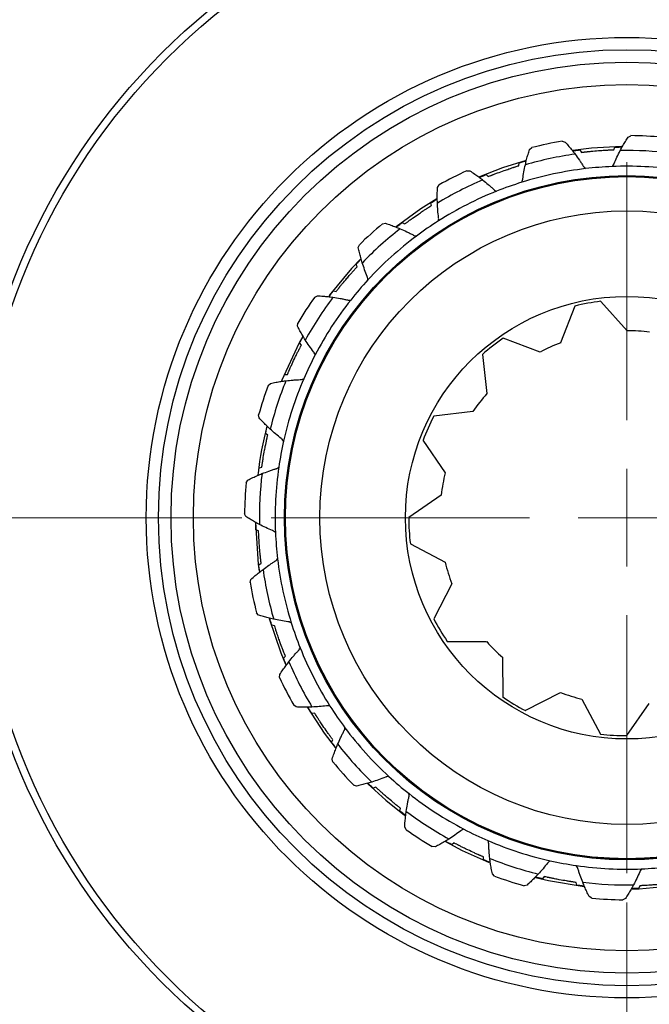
# Model space of a CAD drawing. Header units: inches. Extents: x 0.6 to 16.3, y 0.2 to 11.5.
# Tile 6 of 19: x 3.197 to 4.044, y 6.399 to 7.725. Entities that reach past the tile are written whole.
import ezdxf

# ---------------------------------------------------------------- set-up
doc = ezdxf.new("R2010")
doc.units = ezdxf.units.IN
doc.header["$MEASUREMENT"] = 0
doc.styles.add('SLDTEXTSTYLE0', font='TXT', dxfattribs={"width": 0.75})
doc.dimstyles.new('SLDDIMSTYLE0', dxfattribs={"dimtxt": 0.137795, "dimasz": 0.14, "dimexe": 0, "dimexo": 0.0625, "dimgap": 0.034449, "dimtad": 0, "dimtih": 1, "dimtoh": 1, "dimdec": 1, "dimlfac": 1.5, "dimrnd": 1e-09, "dimzin": 12, "dimdsep": 46, "dimtxsty": 'SLDTEXTSTYLE0', "dimblk1": 'CLOSED', "dimblk2": 'CLOSED', "dimsah": 1, "dimcen": 0.09, "dimadec": 0, "dimazin": 3, "dimtfac": 1, "dimtdec": 1, "dimtofl": 0, "dimtmove": 0, "dimatfit": 3, "dimldrblk": 'CLOSED', "dimfxl": 0, "dimfrac": 2, "dimtolj": 1, "dimtzin": 12, "dimarcsym": 0})
doc.dimstyles.new('SLDDIMSTYLE1', dxfattribs={"dimtxt": 0.137795, "dimasz": 0.14, "dimexe": 0, "dimexo": 0.0625, "dimgap": 0.034449, "dimtad": 0, "dimdec": 1, "dimlfac": 1.5, "dimrnd": 1e-09, "dimzin": 12, "dimdsep": 46, "dimtxsty": 'SLDTEXTSTYLE0', "dimblk1": 'CLOSED', "dimblk2": 'CLOSED', "dimsah": 1, "dimcen": 0.09, "dimadec": 0, "dimazin": 3, "dimtfac": 1, "dimtdec": 1, "dimtofl": 0, "dimtmove": 0, "dimatfit": 3, "dimldrblk": 'CLOSED', "dimfxl": 0, "dimfrac": 2, "dimtolj": 1, "dimtzin": 12, "dimarcsym": 0})
doc.dimstyles.new('SLDDIMSTYLE2', dxfattribs={"dimtxt": 0.137795, "dimasz": 0.14, "dimexe": 0, "dimexo": 0.0625, "dimgap": 0.034449, "dimtad": 0, "dimdec": 1, "dimlfac": 1.5, "dimrnd": 1e-09, "dimzin": 12, "dimdsep": 46, "dimtxsty": 'SLDTEXTSTYLE0', "dimblk1": 'CLOSED', "dimblk2": 'CLOSED', "dimsah": 1, "dimcen": 0.09, "dimadec": 0, "dimazin": 3, "dimtfac": 1, "dimtdec": 1, "dimtmove": 0, "dimatfit": 0, "dimldrblk": 'CLOSED', "dimfxl": 0, "dimfrac": 2, "dimtolj": 1, "dimtzin": 12, "dimarcsym": 0})

# ---------------------------------------------------------------- blocks, each defined once
blk = doc.blocks.new('_Closed')
at = {"color": 0, "linetype": 'ByBlock', "lineweight": -2}
for p, q in [((-1, 0.166667), (0, 0)), ((-1, 0.166667), (-1, -0.166667)), ((0, 0), (-1, -0.166667)), ((0, 0), (-1, 0))]:
    blk.add_line(p, q, dxfattribs=at)
blk = doc.blocks.new('_D')
at = {"color": 7, "linetype": 'Continuous', "lineweight": 0}
for p, q in [((3.6655, 9.1115), (1.2838, 9.1115)), ((1.3231, 9.1115), (1.3231, 8.7854)), ((1.1704, 8.7574), (1.1284, 8.7574)), ((1.1284, 8.7574), (1.1284, 8.5387)), ((1.4759, 8.7574), (1.5178, 8.7574)), ((1.5178, 8.7574), (1.5178, 8.5387)), ((1.1284, 8.5387), (1.1704, 8.5387)), ((1.5178, 8.5387), (1.4759, 8.5387)), ((1.3231, 4.2378), (1.3231, 8.3325)), ((2.7685, 4.2378), (1.2838, 4.2378))]:
    blk.add_line(p, q, dxfattribs=at)
at = {"color": 7, "linetype": 'Continuous', "lineweight": 18, "xscale": 0.14, "yscale": 0.14}
for p, rotation in [((1.3231, 9.1115), 90.0000000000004), ((1.3231, 4.2378), 270.0000000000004)]:
    blk.add_blockref('_Closed', p, dxfattribs=dict(at, rotation=rotation))
at = {"color": 7, "linetype": 'Continuous', "lineweight": 18, "char_height": 0.1378, "attachment_point": 1, "style": 'SLDTEXTSTYLE0'}
for s, insert in [('186', (1.1704, 8.7163)), ('7.3', (1.1959, 8.5102))]:
    blk.add_mtext(s, dxfattribs=dict(at, insert=insert))
blk = doc.blocks.new('_D_1')
at = {"color": 7, "linetype": 'Continuous', "lineweight": 0}
for p, q in [((1.9607, 6.4011), (1.9607, 3.096)), ((4.8474, 4.4791), (4.8474, 3.096)), ((2.7904, 3.3339), (2.7484, 3.3339)), ((2.7484, 3.3339), (2.7484, 3.1151)), ((3.0958, 3.3339), (3.1378, 3.3339)), ((3.1378, 3.3339), (3.1378, 3.1151)), ((1.9607, 3.1354), (2.6275, 3.1354)), ((4.8474, 3.1354), (3.2586, 3.1354)), ((2.7484, 3.1151), (2.7904, 3.1151)), ((3.1378, 3.1151), (3.0958, 3.1151))]:
    blk.add_line(p, q, dxfattribs=at)
at = {"color": 7, "linetype": 'Continuous', "lineweight": 18, "xscale": 0.14, "yscale": 0.14, "rotation": 180.0000000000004}
blk.add_blockref('_Closed', (1.9607, 3.1354), dxfattribs=at)
at = {"color": 7, "linetype": 'Continuous', "lineweight": 18, "xscale": 0.14, "yscale": 0.14}
blk.add_blockref('_Closed', (4.8474, 3.1354), dxfattribs=at)
at = {"color": 7, "linetype": 'Continuous', "lineweight": 18, "char_height": 0.1378, "attachment_point": 1, "style": 'SLDTEXTSTYLE0'}
for s, insert in [('110', (2.7904, 3.2927)), ('4.3', (2.8158, 3.0866))]:
    blk.add_mtext(s, dxfattribs=dict(at, insert=insert))
blk = doc.blocks.new('_D_2')
at = {"color": 7, "linetype": 'Continuous', "lineweight": 0}
for p, q in [((4.0141, 6.536), (4.0141, 3.8844)), ((4.8474, 4.4791), (4.8474, 3.8844)), ((4.3767, 4.1223), (4.3347, 4.1223)), ((4.3347, 4.1223), (4.3347, 3.9035)), ((4.5803, 4.1223), (4.6223, 4.1223)), ((4.6223, 4.1223), (4.6223, 3.9035)), ((4.0141, 3.9238), (3.7641, 3.9238)), ((4.8474, 3.9238), (5.0974, 3.9238)), ((4.3347, 3.9035), (4.3767, 3.9035)), ((4.6223, 3.9035), (4.5803, 3.9035))]:
    blk.add_line(p, q, dxfattribs=at)
at = {"color": 7, "linetype": 'Continuous', "lineweight": 18, "xscale": 0.14, "yscale": 0.14}
blk.add_blockref('_Closed', (4.0141, 3.9238, 0.3107), dxfattribs=at)
at = {"color": 7, "linetype": 'Continuous', "lineweight": 18, "xscale": 0.14, "yscale": 0.14, "rotation": 180.0000000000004}
blk.add_blockref('_Closed', (4.8474, 3.9238, 0.3107), dxfattribs=at)
at = {"color": 7, "linetype": 'Continuous', "lineweight": 18, "char_height": 0.1378, "attachment_point": 1, "style": 'SLDTEXTSTYLE0'}
for s, insert in [('32', (4.3767, 4.0811)), ('1.3', (4.3512, 3.875))]:
    blk.add_mtext(s, dxfattribs=dict(at, insert=insert))
blk = doc.blocks.new('_D_3')
at = {"color": 7, "linetype": 'Continuous', "lineweight": 0}
for p, q in [((3.4959, 7.0542), (1.6329, 7.0542)), ((1.6723, 7.0542), (1.6723, 6.0429)), ((1.5196, 6.0149), (1.4776, 6.0149)), ((1.4776, 6.0149), (1.4776, 5.7961)), ((1.825, 6.0149), (1.867, 6.0149)), ((1.867, 6.0149), (1.867, 5.7961)), ((1.4776, 5.7961), (1.5196, 5.7961)), ((1.867, 5.7961), (1.825, 5.7961)), ((1.6723, 4.2378), (1.6723, 5.59)), ((2.7685, 4.2378), (1.6329, 4.2378))]:
    blk.add_line(p, q, dxfattribs=at)
at = {"color": 7, "linetype": 'Continuous', "lineweight": 18, "xscale": 0.14, "yscale": 0.14}
for p, rotation in [((1.6723, 7.0542, 0.3107), 90.0000000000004), ((1.6723, 4.2378, 0.3107), 270.0000000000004)]:
    blk.add_blockref('_Closed', p, dxfattribs=dict(at, rotation=rotation))
at = {"color": 7, "linetype": 'Continuous', "lineweight": 18, "char_height": 0.1378, "attachment_point": 1, "style": 'SLDTEXTSTYLE0'}
for s, insert in [('107', (1.5196, 5.9738)), ('4.2', (1.545, 5.7676))]:
    blk.add_mtext(s, dxfattribs=dict(at, insert=insert))
blk = doc.blocks.new('SW_CENTERMARKSYMBOL_1')
at = {"color": 0, "linetype": 'Continuous', "lineweight": 18}
for p, q in [((0, 0.1312), (0, 0.4787)), ((0, 0), (0, 0.0656)), ((-0.1312, 0), (-0.4787, 0)), ((0, 0), (-0.0656, 0)), ((0, 0), (0, -0.0656)), ((0, 0), (0.0656, 0)), ((0.1312, 0), (0.4787, 0)), ((0, -0.1312), (0, -0.4787))]:
    blk.add_line(p, q, dxfattribs=at)

msp = doc.modelspace()

# ---------------------------------------------------------------- linework, layer by layer
at = {"color": 7, "linetype": 'Continuous', "lineweight": 25}
for p, q in [((3.927, 7.5612), (3.931, 7.5601)), ((4.0158, 7.5668), (4.0195, 7.5686)), ((3.883, 7.5498), (3.8861, 7.5525)), ((3.9508, 7.5495), (3.9528, 7.5462)), ((3.9964, 7.5497), (3.9978, 7.5532)), ((3.8687, 7.5282), (3.8692, 7.532)), ((3.7987, 7.5214), (3.8028, 7.5213)), ((3.8248, 7.5162), (3.8276, 7.5136)), ((3.7592, 7.499), (3.7615, 7.5024)), ((3.751, 7.4744), (3.7505, 7.4782)), ((3.6851, 7.4498), (3.6891, 7.4507)), ((3.7117, 7.4515), (3.715, 7.4497)), ((3.6527, 7.4179), (3.6541, 7.4218)), ((3.6512, 7.392), (3.6497, 7.3956)), ((3.6191, 7.3597), (3.6228, 7.3588)), ((3.594, 7.3512), (3.5976, 7.3531)), ((4.0143, 7.306), (3.9789, 7.3455)), ((3.9441, 7.3392), (3.9249, 7.2897)), ((3.5709, 7.312), (3.5712, 7.3161)), ((3.8972, 7.2772), (3.8475, 7.2958)), ((3.5761, 7.2866), (3.5737, 7.2896)), ((3.8196, 7.274), (3.8257, 7.2213)), ((3.5535, 7.2471), (3.5573, 7.2472)), ((3.5314, 7.2323), (3.5344, 7.2351)), ((3.5193, 7.1885), (3.5185, 7.1925)), ((3.8069, 7.1974), (3.7543, 7.1908)), ((3.5308, 7.1653), (3.5278, 7.1676)), ((3.7397, 7.1585), (3.7696, 7.1146)), ((3.5193, 7.1213), (3.5229, 7.1224)), ((3.5017, 7.1013), (3.5039, 7.1048)), ((3.7641, 7.0847), (3.7206, 7.0544)), ((3.5014, 7.0559), (3.4996, 7.0596)), ((3.5185, 7.0365), (3.515, 7.0379)), ((3.7227, 7.019), (3.7695, 6.9941)), ((3.5187, 6.9909), (3.522, 6.9929)), ((3.507, 6.9671), (3.5081, 6.971)), ((3.7785, 6.965), (3.7541, 6.918)), ((3.5184, 6.9231), (3.5157, 6.9262)), ((3.54, 6.9088), (3.5362, 6.9093)), ((3.7724, 6.8876), (3.8254, 6.8873)), ((3.552, 6.8649), (3.5546, 6.8677)), ((3.8469, 6.8658), (3.8471, 6.8127)), ((3.5468, 6.8388), (3.5469, 6.8429)), ((3.8774, 6.7944), (3.9246, 6.8188)), ((3.9536, 6.8097), (3.9784, 6.7628)), ((4.0138, 6.7607), (4.0442, 6.8041)), ((3.5692, 6.7993), (3.5658, 6.8016)), ((3.5938, 6.7911), (3.59, 6.7906)), ((3.6167, 6.7518), (3.6185, 6.7551)), ((3.6184, 6.7252), (3.6175, 6.7292)), ((3.6503, 6.6928), (3.6464, 6.6942)), ((3.6762, 6.6913), (3.6726, 6.6898)), ((3.7085, 6.6592), (3.7094, 6.6629)), ((3.717, 6.634), (3.7151, 6.6377)), ((3.7562, 6.611), (3.7521, 6.6113)), ((3.7816, 6.6162), (3.7786, 6.6138)), ((3.8211, 6.5936), (3.821, 6.5974)), ((3.8359, 6.5715), (3.8331, 6.5745)), ((3.9029, 6.5709), (3.9006, 6.5679)), ((3.8797, 6.5594), (3.8757, 6.5586)), ((3.9469, 6.5594), (3.9458, 6.563)), ((4.0317, 6.5586), (4.0303, 6.5551)), ((3.9669, 6.5418), (3.9634, 6.544)), ((4.0123, 6.5415), (4.0086, 6.5397))]:
    msp.add_line(p, q, dxfattribs=at)
at = {"color": 7, "linetype": 'Continuous', "lineweight": 25, "flags": 128}
for points in [[(4.0067, 7.554), (3.9666, 7.5518), (3.9412, 7.5487)], [(3.8784, 7.5353), (3.8466, 7.5252), (3.8156, 7.513)], [(3.7584, 7.4838), (3.7368, 7.4701), (3.7036, 7.446)], [(3.656, 7.403), (3.6437, 7.3899), (3.6135, 7.3533)], [(3.5779, 7.2984), (3.573, 7.2895), (3.5494, 7.2387)], [(3.5142, 7.0476), (3.5181, 6.9914), (3.5193, 6.9824)], [(3.5329, 6.9185), (3.5484, 6.8723), (3.5548, 6.8568)], [(3.5844, 6.7986), (3.6068, 6.7642), (3.6215, 6.7446)], [(3.6652, 6.6961), (3.6898, 6.6736), (3.715, 6.6536)], [(3.7698, 6.618), (3.7924, 6.606), (3.8288, 6.5898)], [(3.891, 6.5696), (3.9084, 6.5655), (3.9567, 6.5575)], [(4.0207, 6.5543), (4.0308, 6.5545), (4.0872, 6.5596)]]:
    msp.add_lwpolyline(points, dxfattribs=at)
at = {"color": 7, "linetype": 'Continuous', "lineweight": 25}
for radius in [1.314, 0.885, 0.875, 0.6467, 0.6302, 0.6134, 0.5833, 0.4607, 0.4595, 0.4593, 0.4131, 0.298]:
    msp.add_circle((4.0141, 7.0542), radius, dxfattribs=at)
for radius, start, end in [(1.374, 6.2674, 173.7326), (1.334, 6.3048, 173.6952), (0.5145, 99.7385, 104.3974), (0.5145, 84.7385, 89.3974), (0.4945, 83.1011, 91.0348), (0.4945, 98.1011, 106.0348), (0.5145, 114.7385, 119.3974), (0.4733, 96.7346, 107.4013), (0.4733, 92.4013, 96.7346), (0.4733, 81.7346, 92.4013), (0.4945, 113.1011, 121.0348), (0.4733, 107.4013, 111.7346), (0.4733, 111.7346, 122.4013), (0.4733, 122.4013, 126.7346), (0.5145, 129.7385, 134.3974), (0.4945, 128.1011, 136.0348), (0.4733, 126.7346, 137.4013), (0.4733, 137.4013, 141.7346), (0.5145, 144.7385, 149.3974), (0.4945, 143.1011, 151.0348), (0.4733, 141.7346, 152.4013), (0.2935, 96.8756, 103.7987), (0.2518, 83.0295, 89.9526), (0.2935, 124.5679, 131.491), (0.2518, 110.7218, 117.6449), (0.4733, 152.4013, 156.7346), (0.4733, 156.7346, 167.4013), (0.5145, 159.7385, 164.3974), (0.4945, 158.1011, 166.0348), (0.2518, 138.4141, 145.3372), (0.2935, 152.2603, 159.1833), (0.4999, 165.7485, 173.1363), (0.4733, 167.4013, 171.7346), (0.4733, 171.7346, 182.4013), (0.4945, 173.1011, 181.0348), (0.2518, 166.1064, 173.0295), (0.5145, 174.7385, 179.3974), (0.2935, 179.9526, 186.8756), (0.4733, 182.4013, 186.7346), (0.4733, 186.7346, 197.4013), (0.2518, 193.7987, 200.7218), (0.4945, 188.1011, 196.0348), (0.5145, 189.7385, 194.3974), (0.4733, 197.4013, 201.7346), (0.2935, 207.6449, 214.5679), (1.374, 186.2674, 353.7326), (1.334, 186.3048, 353.6952), (0.2518, 221.491, 228.4141), (0.4733, 201.7346, 212.4013), (0.4945, 203.1011, 211.0348), (0.5145, 204.7385, 209.3974), (0.2518, 249.1833, 256.1064), (0.2935, 235.3372, 242.2603), (0.4733, 212.4013, 216.7346), (0.4733, 216.7346, 227.4013), (0.2935, 263.0295, 269.9526), (0.4945, 218.1011, 226.0348), (0.5145, 219.7385, 224.3974), (0.4733, 227.4013, 231.7346), (0.4733, 231.7346, 242.4013), (0.4945, 233.1011, 241.0348), (0.5145, 234.7385, 239.3974), (0.4733, 242.4013, 246.7346), (0.4733, 246.7346, 257.4013), (0.4945, 248.1011, 256.0348), (0.4733, 257.4013, 261.7346), (0.4733, 261.7346, 272.4013), (0.4733, 272.4013, 276.7346), (0.5145, 249.7385, 254.3974), (0.4945, 263.1011, 271.0348), (0.5145, 264.7385, 269.3974)]:
    msp.add_arc((4.0141, 7.0542), radius, start, end, dxfattribs=at)
for points, knots in [([(3.931, 7.5601), (3.9327, 7.5581), (3.9359, 7.5545), (3.9403, 7.549), (3.943, 7.5455), (3.9444, 7.5437)], [0, 0, 0, 0, 0.367191, 0.683527, 1, 1, 1, 1]), ([(4.0051, 7.5486), (4.0063, 7.5508), (4.0086, 7.5549), (4.0121, 7.561), (4.0146, 7.5649), (4.0158, 7.5668)], [0, 0, 0, 0, 0.356058, 0.677963, 1, 1, 1, 1]), ([(3.8775, 7.5294), (3.878, 7.5318), (3.8791, 7.5365), (3.881, 7.5433), (3.8824, 7.5476), (3.883, 7.5498)], [0, 0, 0, 0, 0.356058, 0.677963, 1, 1, 1, 1]), ([(3.941, 7.5481), (3.9415, 7.5482), (3.9426, 7.5484), (3.9482, 7.5491), (3.9508, 7.5495)], [0, 0, 0, 0, 0.5136596, 1, 1, 1, 1]), ([(3.9528, 7.5462), (3.9535, 7.5463), (3.9543, 7.5464), (3.9562, 7.5466), (3.9576, 7.5468), (3.959, 7.5469), (3.96, 7.547), (3.9624, 7.5473), (3.9676, 7.5478), (3.9746, 7.5484), (3.9815, 7.5489), (3.9858, 7.5492), (3.9883, 7.5493), (3.9899, 7.5494), (3.9913, 7.5495), (3.9936, 7.5496), (3.995, 7.5496), (3.9959, 7.5497), (3.9964, 7.5497)], [0, 0, 0, 0, 0.16043, 0.215716, 0.259558, 0.278881, 0.293965, 0.309151, 0.378059, 0.515881, 0.608724, 0.671228, 0.698803, 0.715524, 0.7367, 0.775509, 0.897488, 1, 1, 1, 1]), ([(3.9942, 7.5271), (3.9949, 7.5278), (3.9958, 7.5288), (3.9964, 7.5302), (3.9967, 7.5307), (3.998, 7.5338), (4.0007, 7.5399), (4.0036, 7.5457), (4.0051, 7.5486)], [0, 0, 0, 0, 0.123859, 0.172169, 0.178234, 0.194443, 0.595701, 1, 1, 1, 1]), ([(3.9978, 7.5532), (3.999, 7.5533), (4.0047, 7.5534), (4.0064, 7.5534), (4.0078, 7.5534)], [0, 0, 0, 0, 0.199918, 1, 1, 1, 1]), ([(3.8692, 7.532), (3.8703, 7.5323), (3.8758, 7.534), (3.8774, 7.5344), (3.8788, 7.5348)], [0, 0, 0, 0, 0.1999183, 1, 1, 1, 1]), ([(3.9444, 7.5437), (3.9463, 7.5411), (3.9493, 7.5371), (3.9529, 7.5317), (3.9547, 7.5288), (3.9556, 7.5274), (3.9559, 7.5269), (3.9567, 7.5257), (3.9578, 7.5248), (3.9585, 7.5242)], [0, 0, 0, 0, 0.404289, 0.618528, 0.805562, 0.82177, 0.827836, 0.876144, 1, 1, 1, 1]), ([(3.8028, 7.5213), (3.805, 7.5199), (3.809, 7.5172), (3.8148, 7.5131), (3.8183, 7.5103), (3.82, 7.509)], [0, 0, 0, 0, 0.367191, 0.683527, 1, 1, 1, 1]), ([(3.8276, 7.5136), (3.8281, 7.5138), (3.8289, 7.5141), (3.8307, 7.5148), (3.832, 7.5154), (3.8333, 7.5159), (3.8343, 7.5163), (3.8365, 7.5171), (3.8414, 7.519), (3.848, 7.5214), (3.8546, 7.5236), (3.8587, 7.525), (3.8611, 7.5258), (3.8625, 7.5263), (3.8639, 7.5267), (3.8661, 7.5274), (3.8674, 7.5278), (3.8683, 7.5281), (3.8687, 7.5282)], [0, 0, 0, 0, 0.16043, 0.215716, 0.259558, 0.278881, 0.293965, 0.309151, 0.378059, 0.515881, 0.608724, 0.671228, 0.698803, 0.715524, 0.7367, 0.775509, 0.897488, 1, 1, 1, 1]), ([(3.8725, 7.5058), (3.873, 7.5067), (3.8736, 7.508), (3.8738, 7.5094), (3.8739, 7.51), (3.8744, 7.5133), (3.8754, 7.5199), (3.8768, 7.5262), (3.8775, 7.5294)], [0, 0, 0, 0, 0.123859, 0.172169, 0.178234, 0.194443, 0.595701, 1, 1, 1, 1]), ([(3.8156, 7.5124), (3.8161, 7.5126), (3.8172, 7.513), (3.8223, 7.5152), (3.8248, 7.5162)], [0, 0, 0, 0, 0.51366, 1, 1, 1, 1]), ([(3.82, 7.509), (3.8226, 7.507), (3.8265, 7.5038), (3.8314, 7.4996), (3.8338, 7.4973), (3.8351, 7.4961), (3.8355, 7.4958), (3.8366, 7.4948), (3.8378, 7.4942), (3.8388, 7.4938)], [0, 0, 0, 0, 0.404289, 0.618528, 0.805562, 0.82177, 0.827836, 0.876144, 1, 1, 1, 1]), ([(3.7591, 7.4779), (3.759, 7.4804), (3.7589, 7.4851), (3.759, 7.4922), (3.7591, 7.4967), (3.7592, 7.499)], [0, 0, 0, 0, 0.356058, 0.677963, 1, 1, 1, 1]), ([(3.7505, 7.4782), (3.7514, 7.4788), (3.7563, 7.4819), (3.7578, 7.4827), (3.759, 7.4834)], [0, 0, 0, 0, 0.1999183, 1, 1, 1, 1]), ([(3.715, 7.4497), (3.7155, 7.45), (3.7162, 7.4505), (3.7177, 7.4517), (3.7189, 7.4525), (3.72, 7.4534), (3.7208, 7.454), (3.7227, 7.4554), (3.727, 7.4584), (3.7328, 7.4625), (3.7385, 7.4664), (3.7421, 7.4687), (3.7442, 7.4701), (3.7455, 7.4709), (3.7467, 7.4717), (3.7486, 7.473), (3.7498, 7.4737), (3.7506, 7.4742), (3.751, 7.4744)], [0, 0, 0, 0, 0.16043, 0.215716, 0.259558, 0.278881, 0.293965, 0.309151, 0.378059, 0.515881, 0.608724, 0.671228, 0.698803, 0.715524, 0.7367, 0.775509, 0.897488, 1, 1, 1, 1]), ([(3.7604, 7.4538), (3.7606, 7.4548), (3.7609, 7.4561), (3.7608, 7.4576), (3.7607, 7.4581), (3.7603, 7.4615), (3.7596, 7.4681), (3.7593, 7.4746), (3.7591, 7.4779)], [0, 0, 0, 0, 0.123859, 0.172169, 0.178234, 0.194443, 0.595701, 1, 1, 1, 1]), ([(3.6891, 7.4507), (3.6916, 7.4499), (3.6962, 7.4483), (3.7028, 7.4458), (3.7069, 7.4441), (3.7089, 7.4433)], [0, 0, 0, 0, 0.367191, 0.683527, 1, 1, 1, 1]), ([(3.7038, 7.4454), (3.7042, 7.4458), (3.7051, 7.4464), (3.7095, 7.4498), (3.7117, 7.4515)], [0, 0, 0, 0, 0.51366, 1, 1, 1, 1]), ([(3.7089, 7.4433), (3.7119, 7.442), (3.7165, 7.44), (3.7223, 7.4371), (3.7253, 7.4356), (3.7268, 7.4348), (3.7273, 7.4345), (3.7286, 7.4338), (3.73, 7.4336), (3.7309, 7.4335)], [0, 0, 0, 0, 0.404289, 0.618528, 0.805562, 0.82177, 0.827836, 0.876144, 1, 1, 1, 1]), ([(3.6581, 7.3974), (3.6574, 7.3998), (3.6561, 7.4044), (3.6543, 7.4112), (3.6533, 7.4157), (3.6527, 7.4179)], [0, 0, 0, 0, 0.356058, 0.677963, 1, 1, 1, 1]), ([(3.6497, 7.3956), (3.6505, 7.3964), (3.6544, 7.4006), (3.6556, 7.4018), (3.6566, 7.4028)], [0, 0, 0, 0, 0.199918, 1, 1, 1, 1]), ([(3.6228, 7.3588), (3.6232, 7.3593), (3.6237, 7.3599), (3.6249, 7.3615), (3.6258, 7.3626), (3.6267, 7.3636), (3.6273, 7.3645), (3.6288, 7.3663), (3.6321, 7.3703), (3.6367, 7.3758), (3.6412, 7.381), (3.644, 7.3842), (3.6457, 7.3861), (3.6468, 7.3872), (3.6477, 7.3883), (3.6493, 7.39), (3.6502, 7.391), (3.6509, 7.3917), (3.6512, 7.392)], [0, 0, 0, 0, 0.16043, 0.215716, 0.259558, 0.278881, 0.293965, 0.309151, 0.378059, 0.515881, 0.608724, 0.671228, 0.698803, 0.715524, 0.7367, 0.775509, 0.897488, 1, 1, 1, 1]), ([(3.6656, 7.3745), (3.6656, 7.3755), (3.6655, 7.3769), (3.665, 7.3783), (3.6648, 7.3788), (3.6635, 7.382), (3.6611, 7.3882), (3.6591, 7.3943), (3.6581, 7.3974)], [0, 0, 0, 0, 0.123859, 0.172169, 0.178234, 0.194443, 0.595701, 1, 1, 1, 1]), ([(3.6131, 7.3518), (3.6134, 7.3522), (3.6141, 7.3531), (3.6175, 7.3575), (3.6191, 7.3597)], [0, 0, 0, 0, 0.51366, 1, 1, 1, 1]), ([(3.5976, 7.3531), (3.6002, 7.3529), (3.605, 7.3526), (3.612, 7.3519), (3.6164, 7.3513), (3.6186, 7.3511)], [0, 0, 0, 0, 0.367191, 0.683527, 1, 1, 1, 1]), ([(3.6186, 7.3511), (3.6218, 7.3506), (3.6268, 7.3498), (3.6331, 7.3485), (3.6364, 7.3478), (3.6381, 7.3474), (3.6386, 7.3473), (3.64, 7.347), (3.6414, 7.3472), (3.6424, 7.3473)], [0, 0, 0, 0, 0.404289, 0.618528, 0.805562, 0.82177, 0.827836, 0.876144, 1, 1, 1, 1]), ([(3.5814, 7.2936), (3.5801, 7.2958), (3.5776, 7.2998), (3.5741, 7.3059), (3.572, 7.31), (3.5709, 7.312)], [0, 0, 0, 0, 0.356058, 0.677963, 1, 1, 1, 1]), ([(3.5737, 7.2896), (3.5743, 7.2906), (3.577, 7.2957), (3.5778, 7.2972), (3.5785, 7.2984)], [0, 0, 0, 0, 0.199918, 1, 1, 1, 1]), ([(3.5946, 7.2734), (3.5943, 7.2744), (3.5939, 7.2757), (3.593, 7.2769), (3.5927, 7.2774), (3.5906, 7.2801), (3.5867, 7.2854), (3.5832, 7.2909), (3.5814, 7.2936)], [0, 0, 0, 0, 0.123859, 0.172169, 0.178234, 0.194443, 0.595701, 1, 1, 1, 1]), ([(3.5573, 7.2472), (3.5576, 7.2477), (3.5579, 7.2485), (3.5587, 7.2503), (3.5592, 7.2516), (3.5598, 7.2528), (3.5602, 7.2538), (3.5611, 7.256), (3.5633, 7.2607), (3.5663, 7.2671), (3.5693, 7.2734), (3.5712, 7.2772), (3.5724, 7.2795), (3.5731, 7.2808), (3.5737, 7.2821), (3.5748, 7.2841), (3.5754, 7.2854), (3.5759, 7.2862), (3.5761, 7.2866)], [0, 0, 0, 0, 0.1604302, 0.2157165, 0.2595581, 0.2788809, 0.2939648, 0.3091507, 0.378059, 0.5158807, 0.6087245, 0.6712282, 0.698803, 0.7155237, 0.7367, 0.7755093, 0.8974877, 1, 1, 1, 1]), ([(3.5497, 7.2378), (3.5499, 7.2384), (3.5503, 7.2394), (3.5525, 7.2446), (3.5535, 7.2471)], [0, 0, 0, 0, 0.51366, 1, 1, 1, 1]), ([(3.5552, 7.2386), (3.5585, 7.2389), (3.5634, 7.2395), (3.5699, 7.2399), (3.5733, 7.2401), (3.575, 7.2401), (3.5755, 7.2401), (3.577, 7.2402), (3.5783, 7.2407), (3.5792, 7.2411)], [0, 0, 0, 0, 0.404289, 0.618528, 0.805562, 0.82177, 0.827836, 0.876144, 1, 1, 1, 1]), ([(3.5344, 7.2351), (3.5369, 7.2356), (3.5417, 7.2366), (3.5486, 7.2377), (3.553, 7.2383), (3.5552, 7.2386)], [0, 0, 0, 0, 0.367191, 0.683527, 1, 1, 1, 1]), ([(3.5342, 7.1735), (3.5324, 7.1752), (3.5289, 7.1785), (3.5239, 7.1835), (3.5208, 7.1868), (3.5193, 7.1885)], [0, 0, 0, 0, 0.356058, 0.677963, 1, 1, 1, 1]), ([(3.5278, 7.1676), (3.5281, 7.1688), (3.5294, 7.1743), (3.5298, 7.176), (3.5301, 7.1773)], [0, 0, 0, 0, 0.1999183, 1, 1, 1, 1]), ([(3.5521, 7.1574), (3.5516, 7.1582), (3.5508, 7.1594), (3.5497, 7.1603), (3.5492, 7.1607), (3.5466, 7.1628), (3.5414, 7.1669), (3.5366, 7.1713), (3.5342, 7.1735)], [0, 0, 0, 0, 0.123859, 0.172169, 0.178234, 0.194443, 0.595701, 1, 1, 1, 1]), ([(3.5229, 7.1224), (3.523, 7.123), (3.5231, 7.1238), (3.5234, 7.1257), (3.5236, 7.1271), (3.5238, 7.1285), (3.524, 7.1295), (3.5243, 7.1319), (3.5252, 7.137), (3.5264, 7.144), (3.5277, 7.1508), (3.5286, 7.155), (3.5291, 7.1575), (3.5294, 7.159), (3.5297, 7.1603), (3.5302, 7.1626), (3.5305, 7.164), (3.5307, 7.1649), (3.5308, 7.1653)], [0, 0, 0, 0, 0.1604302, 0.2157165, 0.2595581, 0.2788809, 0.2939648, 0.3091507, 0.378059, 0.5158807, 0.6087245, 0.6712282, 0.698803, 0.7155237, 0.7367, 0.7755093, 0.8974877, 1, 1, 1, 1]), ([(3.518, 7.1114), (3.5181, 7.112), (3.5182, 7.1131), (3.5189, 7.1186), (3.5193, 7.1213)], [0, 0, 0, 0, 0.5136596, 1, 1, 1, 1]), ([(3.5231, 7.1135), (3.5262, 7.1147), (3.5308, 7.1165), (3.537, 7.1186), (3.5402, 7.1197), (3.5418, 7.1201), (3.5423, 7.1203), (3.5437, 7.1208), (3.5448, 7.1216), (3.5456, 7.1222)], [0, 0, 0, 0, 0.404289, 0.618528, 0.805562, 0.82177, 0.827836, 0.876144, 1, 1, 1, 1]), ([(3.5039, 7.1048), (3.5062, 7.106), (3.5106, 7.1081), (3.517, 7.111), (3.5211, 7.1127), (3.5231, 7.1135)], [0, 0, 0, 0, 0.367191, 0.683527, 1, 1, 1, 1]), ([(3.5196, 7.0452), (3.5174, 7.0464), (3.5133, 7.0487), (3.5072, 7.0522), (3.5033, 7.0547), (3.5014, 7.0559)], [0, 0, 0, 0, 0.356058, 0.677963, 1, 1, 1, 1]), ([(3.515, 7.0379), (3.515, 7.0391), (3.5148, 7.0448), (3.5148, 7.0465), (3.5148, 7.0479)], [0, 0, 0, 0, 0.199918, 1, 1, 1, 1]), ([(3.5411, 7.0343), (3.5404, 7.035), (3.5394, 7.0359), (3.538, 7.0365), (3.5375, 7.0368), (3.5344, 7.0381), (3.5283, 7.0408), (3.5225, 7.0437), (3.5196, 7.0452)], [0, 0, 0, 0, 0.1238591, 0.1721686, 0.1782342, 0.1944432, 0.595701, 1, 1, 1, 1]), ([(3.522, 6.9929), (3.5219, 6.9935), (3.5218, 6.9944), (3.5216, 6.9963), (3.5214, 6.9977), (3.5213, 6.9991), (3.5212, 7.0001), (3.5209, 7.0025), (3.5204, 7.0077), (3.5198, 7.0147), (3.5193, 7.0216), (3.519, 7.0259), (3.5189, 7.0284), (3.5188, 7.03), (3.5187, 7.0314), (3.5186, 7.0337), (3.5186, 7.0351), (3.5186, 7.036), (3.5185, 7.0365)], [0, 0, 0, 0, 0.16043, 0.215716, 0.259558, 0.278881, 0.293965, 0.309151, 0.378059, 0.515881, 0.608724, 0.671228, 0.698803, 0.715524, 0.7367, 0.775509, 0.897488, 1, 1, 1, 1]), ([(3.5201, 6.9811), (3.52, 6.9816), (3.5198, 6.9827), (3.5191, 6.9883), (3.5187, 6.9909)], [0, 0, 0, 0, 0.51366, 1, 1, 1, 1]), ([(3.5245, 6.9845), (3.5271, 6.9864), (3.5311, 6.9893), (3.5365, 6.993), (3.5394, 6.9948), (3.5408, 6.9957), (3.5413, 6.996), (3.5425, 6.9968), (3.5434, 6.9979), (3.544, 6.9986)], [0, 0, 0, 0, 0.404289, 0.618528, 0.805562, 0.82177, 0.827836, 0.876144, 1, 1, 1, 1]), ([(3.5081, 6.971), (3.5101, 6.9728), (3.5138, 6.976), (3.5192, 6.9804), (3.5227, 6.9831), (3.5245, 6.9845)], [0, 0, 0, 0, 0.367191, 0.683527, 1, 1, 1, 1]), ([(3.5388, 6.9176), (3.5364, 6.9181), (3.5317, 6.9192), (3.5249, 6.9211), (3.5206, 6.9224), (3.5184, 6.9231)], [0, 0, 0, 0, 0.356058, 0.677963, 1, 1, 1, 1]), ([(3.5362, 6.9093), (3.5359, 6.9104), (3.5342, 6.9159), (3.5338, 6.9175), (3.5334, 6.9189)], [0, 0, 0, 0, 0.199918, 1, 1, 1, 1]), ([(3.5624, 6.9126), (3.5615, 6.9131), (3.5602, 6.9137), (3.5588, 6.9139), (3.5583, 6.914), (3.5549, 6.9145), (3.5483, 6.9155), (3.542, 6.9169), (3.5388, 6.9176)], [0, 0, 0, 0, 0.123859, 0.172169, 0.178234, 0.194443, 0.595701, 1, 1, 1, 1]), ([(3.5546, 6.8677), (3.5544, 6.8682), (3.5541, 6.869), (3.5534, 6.8708), (3.5528, 6.8721), (3.5523, 6.8734), (3.5519, 6.8744), (3.5511, 6.8766), (3.5492, 6.8815), (3.5468, 6.8881), (3.5446, 6.8947), (3.5432, 6.8987), (3.5424, 6.9012), (3.5419, 6.9026), (3.5415, 6.9039), (3.5408, 6.9062), (3.5404, 6.9075), (3.5401, 6.9084), (3.54, 6.9088)], [0, 0, 0, 0, 0.1604302, 0.2157165, 0.2595581, 0.2788809, 0.2939648, 0.3091507, 0.378059, 0.5158807, 0.6087245, 0.6712282, 0.698803, 0.7155237, 0.7367, 0.7755093, 0.8974877, 1, 1, 1, 1]), ([(3.5592, 6.8601), (3.5612, 6.8627), (3.5644, 6.8666), (3.5686, 6.8715), (3.5709, 6.8739), (3.5721, 6.8752), (3.5724, 6.8756), (3.5734, 6.8767), (3.574, 6.8779), (3.5744, 6.8789)], [0, 0, 0, 0, 0.4042889, 0.6185277, 0.8055616, 0.8217703, 0.8278357, 0.876144, 1, 1, 1, 1]), ([(3.5469, 6.8429), (3.5483, 6.8451), (3.551, 6.8491), (3.5552, 6.8549), (3.5579, 6.8584), (3.5592, 6.8601)], [0, 0, 0, 0, 0.367191, 0.683527, 1, 1, 1, 1]), ([(3.5558, 6.8557), (3.5556, 6.8562), (3.5552, 6.8573), (3.553, 6.8624), (3.552, 6.8649)], [0, 0, 0, 0, 0.51366, 1, 1, 1, 1]), ([(3.5903, 6.7992), (3.5878, 6.7991), (3.5831, 6.799), (3.576, 6.799), (3.5715, 6.7992), (3.5692, 6.7993)], [0, 0, 0, 0, 0.356058, 0.677963, 1, 1, 1, 1]), ([(3.59, 6.7906), (3.5894, 6.7915), (3.5863, 6.7964), (3.5855, 6.7979), (3.5848, 6.7991)], [0, 0, 0, 0, 0.199918, 1, 1, 1, 1]), ([(3.6144, 6.8005), (3.6134, 6.8007), (3.6121, 6.801), (3.6106, 6.8009), (3.6101, 6.8008), (3.6067, 6.8004), (3.6001, 6.7997), (3.5936, 6.7994), (3.5903, 6.7992)], [0, 0, 0, 0, 0.123859, 0.172169, 0.178234, 0.194443, 0.595701, 1, 1, 1, 1]), ([(3.6185, 6.7551), (3.6182, 6.7556), (3.6177, 6.7563), (3.6165, 6.7578), (3.6157, 6.759), (3.6148, 6.7601), (3.6142, 6.7609), (3.6128, 6.7628), (3.6098, 6.7671), (3.6057, 6.7729), (3.6018, 6.7786), (3.5995, 6.7822), (3.5981, 6.7843), (3.5973, 6.7856), (3.5965, 6.7868), (3.5952, 6.7887), (3.5945, 6.7899), (3.594, 6.7907), (3.5938, 6.7911)], [0, 0, 0, 0, 0.16043, 0.215716, 0.259558, 0.278881, 0.293965, 0.309151, 0.378059, 0.515881, 0.608724, 0.671228, 0.698803, 0.715524, 0.7367, 0.775509, 0.897488, 1, 1, 1, 1]), ([(3.6249, 6.749), (3.6262, 6.752), (3.6282, 6.7566), (3.6311, 6.7624), (3.6326, 6.7654), (3.6334, 6.7669), (3.6337, 6.7674), (3.6344, 6.7687), (3.6346, 6.77), (3.6347, 6.771)], [0, 0, 0, 0, 0.404289, 0.618528, 0.805562, 0.82177, 0.827836, 0.876144, 1, 1, 1, 1]), ([(3.6228, 6.7439), (3.6225, 6.7443), (3.6218, 6.7452), (3.6184, 6.7496), (3.6167, 6.7518)], [0, 0, 0, 0, 0.51366, 1, 1, 1, 1]), ([(3.6175, 6.7292), (3.6183, 6.7317), (3.6199, 6.7363), (3.6224, 6.7429), (3.6241, 6.747), (3.6249, 6.749)], [0, 0, 0, 0, 0.367191, 0.683527, 1, 1, 1, 1]), ([(3.6708, 6.6982), (3.6684, 6.6975), (3.6638, 6.6962), (3.657, 6.6944), (3.6525, 6.6934), (3.6503, 6.6928)], [0, 0, 0, 0, 0.356058, 0.677963, 1, 1, 1, 1]), ([(3.6726, 6.6898), (3.6718, 6.6906), (3.6676, 6.6945), (3.6664, 6.6957), (3.6654, 6.6967)], [0, 0, 0, 0, 0.199918, 1, 1, 1, 1]), ([(3.6937, 6.7057), (3.6927, 6.7057), (3.6913, 6.7056), (3.6899, 6.7051), (3.6894, 6.7049), (3.6862, 6.7036), (3.68, 6.7012), (3.6739, 6.6992), (3.6708, 6.6982)], [0, 0, 0, 0, 0.1238591, 0.1721686, 0.1782342, 0.1944432, 0.595701, 1, 1, 1, 1]), ([(3.7094, 6.6629), (3.7089, 6.6633), (3.7083, 6.6638), (3.7067, 6.665), (3.7056, 6.6659), (3.7046, 6.6668), (3.7037, 6.6674), (3.7019, 6.6689), (3.6979, 6.6722), (3.6924, 6.6768), (3.6872, 6.6813), (3.684, 6.6841), (3.6821, 6.6858), (3.681, 6.6869), (3.6799, 6.6878), (3.6782, 6.6894), (3.6772, 6.6903), (3.6765, 6.691), (3.6762, 6.6913)], [0, 0, 0, 0, 0.16043, 0.215716, 0.259558, 0.278881, 0.293965, 0.309151, 0.378059, 0.515881, 0.608724, 0.671228, 0.698803, 0.715524, 0.7367, 0.775509, 0.897488, 1, 1, 1, 1]), ([(3.7172, 6.6587), (3.7176, 6.6619), (3.7184, 6.6669), (3.7197, 6.6732), (3.7204, 6.6765), (3.7208, 6.6781), (3.7209, 6.6787), (3.7212, 6.6801), (3.721, 6.6815), (3.7209, 6.6825)], [0, 0, 0, 0, 0.404289, 0.618528, 0.805562, 0.82177, 0.827836, 0.876144, 1, 1, 1, 1]), ([(3.7164, 6.6532), (3.716, 6.6535), (3.7151, 6.6542), (3.7107, 6.6576), (3.7085, 6.6592)], [0, 0, 0, 0, 0.51366, 1, 1, 1, 1]), ([(3.7151, 6.6377), (3.7153, 6.6403), (3.7156, 6.6451), (3.7163, 6.6521), (3.7169, 6.6565), (3.7172, 6.6587)], [0, 0, 0, 0, 0.367191, 0.683527, 1, 1, 1, 1]), ([(3.7948, 6.6347), (3.7938, 6.6344), (3.7925, 6.6339), (3.7913, 6.6331), (3.7908, 6.6328), (3.7881, 6.6307), (3.7828, 6.6268), (3.7773, 6.6233), (3.7746, 6.6215)], [0, 0, 0, 0, 0.123859, 0.172169, 0.178234, 0.194443, 0.595701, 1, 1, 1, 1]), ([(3.7746, 6.6215), (3.7725, 6.6202), (3.7684, 6.6177), (3.7623, 6.6142), (3.7582, 6.6121), (3.7562, 6.611)], [0, 0, 0, 0, 0.356058, 0.677963, 1, 1, 1, 1]), ([(3.7786, 6.6138), (3.7776, 6.6144), (3.7725, 6.6171), (3.771, 6.6179), (3.7698, 6.6186)], [0, 0, 0, 0, 0.199918, 1, 1, 1, 1]), ([(3.8296, 6.5953), (3.8293, 6.5986), (3.8287, 6.6035), (3.8283, 6.61), (3.8281, 6.6134), (3.8281, 6.6151), (3.8281, 6.6156), (3.828, 6.6171), (3.8275, 6.6184), (3.8271, 6.6193)], [0, 0, 0, 0, 0.4042889, 0.6185277, 0.8055616, 0.8217703, 0.8278357, 0.876144, 1, 1, 1, 1]), ([(3.821, 6.5974), (3.8205, 6.5977), (3.8197, 6.598), (3.8179, 6.5988), (3.8166, 6.5993), (3.8154, 6.5999), (3.8144, 6.6003), (3.8122, 6.6012), (3.8075, 6.6034), (3.8011, 6.6064), (3.7948, 6.6094), (3.791, 6.6113), (3.7887, 6.6125), (3.7874, 6.6132), (3.7861, 6.6138), (3.7841, 6.6149), (3.7828, 6.6155), (3.782, 6.616), (3.7816, 6.6162)], [0, 0, 0, 0, 0.16043, 0.215716, 0.259558, 0.278881, 0.293965, 0.309151, 0.378059, 0.515881, 0.608724, 0.671228, 0.698803, 0.715524, 0.7367, 0.775509, 0.897488, 1, 1, 1, 1]), ([(3.8304, 6.5898), (3.8298, 6.59), (3.8288, 6.5904), (3.8236, 6.5926), (3.8211, 6.5936)], [0, 0, 0, 0, 0.51366, 1, 1, 1, 1]), ([(3.8331, 6.5745), (3.8326, 6.577), (3.8316, 6.5818), (3.8305, 6.5887), (3.8299, 6.5931), (3.8296, 6.5953)], [0, 0, 0, 0, 0.367191, 0.683527, 1, 1, 1, 1]), ([(3.9108, 6.5922), (3.91, 6.5917), (3.9088, 6.5909), (3.9079, 6.5898), (3.9075, 6.5893), (3.9054, 6.5866), (3.9013, 6.5815), (3.8969, 6.5767), (3.8947, 6.5743)], [0, 0, 0, 0, 0.123859, 0.172169, 0.178234, 0.194443, 0.595701, 1, 1, 1, 1]), ([(3.9547, 6.5632), (3.9535, 6.5663), (3.9517, 6.5709), (3.9496, 6.5771), (3.9486, 6.5803), (3.9481, 6.5819), (3.9479, 6.5824), (3.9474, 6.5838), (3.9466, 6.5849), (3.946, 6.5857)], [0, 0, 0, 0, 0.404289, 0.618528, 0.805562, 0.82177, 0.827836, 0.876144, 1, 1, 1, 1]), ([(4.0339, 6.5812), (4.0332, 6.5805), (4.0323, 6.5795), (4.0317, 6.5781), (4.0315, 6.5776), (4.0301, 6.5745), (4.0274, 6.5684), (4.0245, 6.5626), (4.023, 6.5597)], [0, 0, 0, 0, 0.123859, 0.172169, 0.178234, 0.194443, 0.595701, 1, 1, 1, 1]), ([(3.8947, 6.5743), (3.893, 6.5725), (3.8897, 6.569), (3.8847, 6.564), (3.8814, 6.5609), (3.8797, 6.5594)], [0, 0, 0, 0, 0.356058, 0.677963, 1, 1, 1, 1]), ([(3.9006, 6.5679), (3.8995, 6.5681), (3.8939, 6.5695), (3.8922, 6.5699), (3.8909, 6.5702)], [0, 0, 0, 0, 0.199918, 1, 1, 1, 1]), ([(3.9458, 6.563), (3.9452, 6.5631), (3.9444, 6.5632), (3.9425, 6.5635), (3.9411, 6.5637), (3.9397, 6.5639), (3.9387, 6.5641), (3.9363, 6.5644), (3.9312, 6.5653), (3.9242, 6.5665), (3.9174, 6.5678), (3.9132, 6.5687), (3.9107, 6.5692), (3.9092, 6.5695), (3.9079, 6.5698), (3.9056, 6.5703), (3.9042, 6.5706), (3.9033, 6.5708), (3.9029, 6.5709)], [0, 0, 0, 0, 0.16043, 0.215716, 0.259558, 0.278881, 0.293965, 0.309151, 0.378059, 0.515881, 0.608724, 0.671228, 0.698803, 0.715524, 0.7367, 0.775509, 0.897488, 1, 1, 1, 1]), ([(3.9634, 6.544), (3.9622, 6.5463), (3.9601, 6.5507), (3.9572, 6.5571), (3.9555, 6.5612), (3.9547, 6.5632)], [0, 0, 0, 0, 0.367191, 0.683527, 1, 1, 1, 1]), ([(3.9568, 6.5581), (3.9562, 6.5582), (3.9551, 6.5583), (3.9496, 6.559), (3.9469, 6.5594)], [0, 0, 0, 0, 0.5136596, 1, 1, 1, 1]), ([(4.023, 6.5597), (4.0218, 6.5575), (4.0195, 6.5534), (4.016, 6.5473), (4.0135, 6.5434), (4.0123, 6.5415)], [0, 0, 0, 0, 0.3560578, 0.6779626, 1, 1, 1, 1]), ([(4.0303, 6.5551), (4.0291, 6.555), (4.0234, 6.5549), (4.0217, 6.5549), (4.0203, 6.5549)], [0, 0, 0, 0, 0.199918, 1, 1, 1, 1]), ([(4.0753, 6.5621), (4.0747, 6.562), (4.0738, 6.5619), (4.0719, 6.5617), (4.0705, 6.5615), (4.0691, 6.5614), (4.0681, 6.5613), (4.0657, 6.561), (4.0605, 6.5605), (4.0535, 6.5599), (4.0466, 6.5594), (4.0423, 6.5591), (4.0398, 6.559), (4.0382, 6.5589), (4.0368, 6.5588), (4.0345, 6.5587), (4.0331, 6.5587), (4.0322, 6.5586), (4.0317, 6.5586)], [0, 0, 0, 0, 0.16043, 0.215716, 0.259558, 0.278881, 0.293965, 0.309151, 0.378059, 0.515881, 0.608724, 0.671228, 0.698803, 0.715524, 0.7367, 0.775509, 0.897488, 1, 1, 1, 1])]:
    msp.add_open_spline(points, degree=3, knots=knots, dxfattribs=at)

# ---------------------------------------------------------------- block references
at = {"color": 7, "linetype": 'Continuous', "lineweight": 0}
msp.add_blockref('SW_CENTERMARKSYMBOL_1', (4.0141, 7.0542), dxfattribs=at)

# ---------------------------------------------------------------- dimensions: what is measured, and where the dimension line sits
at = {"color": 7, "linetype": 'Continuous', "lineweight": 18}
for base, p1, picture, middle in [((1.3231, 4.2378), (3.7048, 9.1115), '_D', (1.3231, 8.559)), ((1.6723, 4.2378), (3.5353, 7.0542), '_D_3', (1.6723, 5.8164))]:
    dim = msp.add_linear_dim(base=base, p1=p1, p2=(2.8079, 4.2378), angle=90, dimstyle='SLDDIMSTYLE0', dxfattribs=at)
    dim.commit()
    dim.dimension.update_dxf_attribs({"geometry": picture, "text_midpoint": middle, "dimtype": 160})
for base, p1, dimstyle, picture, middle in [((4.8474, 3.9238), (4.0141, 6.5754), 'SLDDIMSTYLE2', '_D_2', (4.4785, 3.9238)), ((4.8474, 3.1354), (1.9607, 6.4405), 'SLDDIMSTYLE1', '_D_1', (2.9431, 3.1354))]:
    dim = msp.add_linear_dim(base=base, p1=p1, p2=(4.8474, 4.5185), dimstyle=dimstyle, dxfattribs=at)
    dim.commit()
    dim.dimension.update_dxf_attribs({"geometry": picture, "text_midpoint": middle, "dimtype": 160})

doc.saveas('drawing.dxf')
